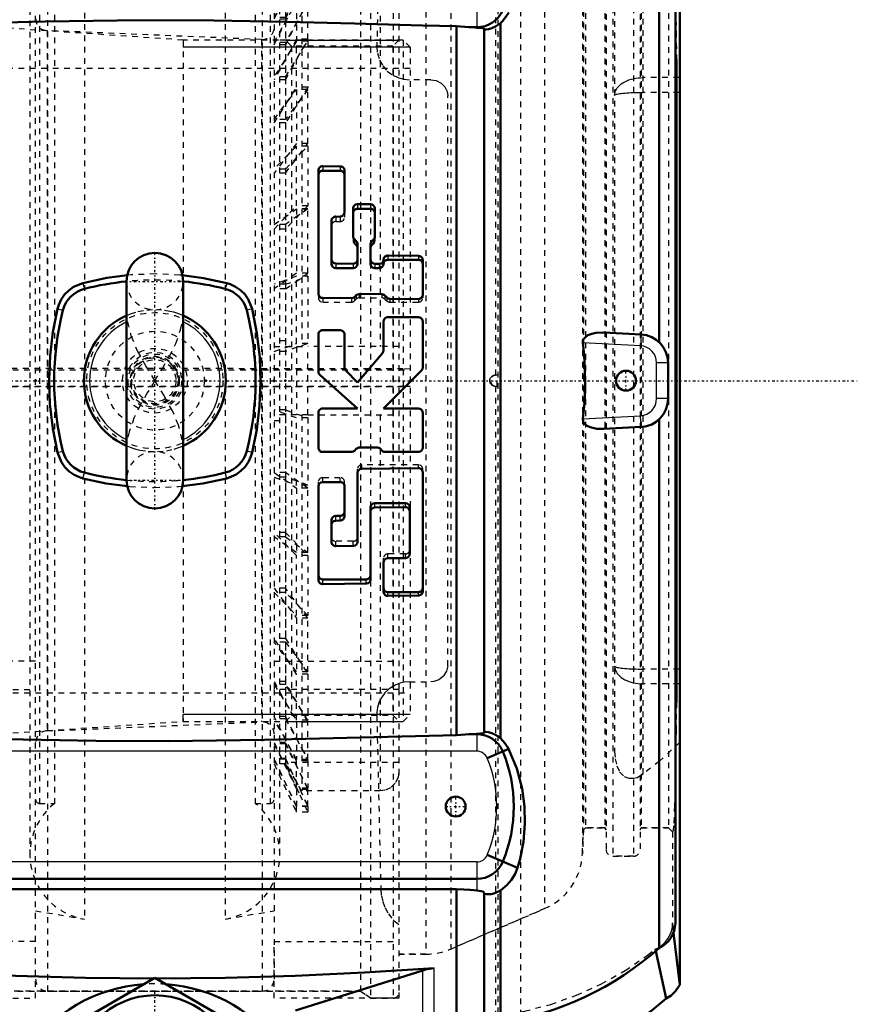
# Model space of a CAD drawing. Header units: millimetres. Extents: x -124 to 124, y -205 to 205.
# Tile 3 of 4: x -24 to 124, y -110 to 64. Entities that reach past the tile are written whole.
import ezdxf

# ---------------------------------------------------------------- set-up
doc = ezdxf.new("R2010")
doc.units = ezdxf.units.MM
doc.linetypes.add('Center', pattern=[1.5, 0.45, -0.5, 0.05, -0.5])
doc.linetypes.add('Dashed', pattern=[2, 1, -1])
for name, color, linetype, lineweight in [('2d ConnectionPoints', 7, 'Continuous', 50), ('AM_0', 7, 'Continuous', 50), ('AM_4', 3, 'Continuous', 25), ('AM_5', 3, 'Continuous', 25), ('AM_7', 7, 'Center', 25), ('AM_9', 6, 'Dashed', 25)]:
    doc.layers.add(name, color=color, linetype=linetype, lineweight=lineweight)

# ---------------------------------------------------------------- blocks, each defined once
blk = doc.blocks.new('1_SKF_MBL_24_0_in_SKFSNL5246201224KH3024_4')
at = {"layer": 'AM_9'}
for p, q in [((24.96, 76), (21, 67.5)), ((21, 66.51), (24.96, 75.01)), ((21, 66.65), (24.96, 74.92)), ((23, 67.5), (26.96, 76)), ((26.96, 75.01), (23, 66.51)), ((26.96, 74.92), (23, 66.65)), ((26.96, 76), (24.96, 76)), ((24.96, 75.01), (24.96, 76)), ((26.96, 75.01), (24.96, 75.01)), ((26.96, 74.92), (24.96, 74.92)), ((24.96, 74.92), (24.96, 71.97)), ((26.96, 76), (26.96, 75.01)), ((26.96, 71.97), (26.96, 74.92)), ((23.41, 72.66), (21, 67.5)), ((24.96, 71.97), (21, 63.7)), ((24.96, 71.79), (21, 63.98)), ((25.41, 72.66), (23, 67.5)), ((23, 63.7), (26.96, 71.97)), ((23, 63.98), (26.96, 71.79)), ((26.96, 71.97), (24.96, 71.97)), ((24.96, 66.97), (24.96, 71.79)), ((26.96, 71.79), (24.96, 71.79)), ((26.96, 71.79), (26.96, 66.97)), ((23, 67.5), (21, 67.5)), ((21, 59.16), (24.96, 66.97)), ((21, 59.57), (24.96, 66.71)), ((23, 66.65), (21, 66.65)), ((23, 66.51), (21, 66.51)), ((23, 67.5), (23, -67.5)), ((26.96, 66.97), (23, 59.16)), ((26.96, 66.71), (23, 59.57)), ((26.96, 66.97), (24.96, 66.97)), ((26.96, 66.71), (24.96, 66.71)), ((24.96, 66.71), (24.96, 60.14)), ((26.96, 60.14), (26.96, 66.71)), ((23, 63.98), (21, 63.98)), ((23, 63.7), (21, 63.7)), ((24.96, 60.14), (21, 53)), ((23, 60), (21, 60)), ((24.96, 59.8), (21, 53.53)), ((23, 59.57), (21, 59.57)), ((23, 59.16), (21, 59.16)), ((23, 53), (26.96, 60.14)), ((23, 53.53), (26.96, 59.8)), ((26.96, 60.14), (24.96, 60.14)), ((24.96, 51.68), (24.96, 59.8)), ((26.96, 59.8), (24.96, 59.8)), ((26.96, 59.8), (26.96, 51.68)), ((23, 53.53), (21, 53.53)), ((23, 53), (21, 53)), ((21, 45.4), (24.96, 51.68)), ((21, 46.03), (24.96, 51.27)), ((26.96, 51.68), (23, 45.4)), ((26.96, 51.27), (23, 46.03)), ((26.96, 51.68), (24.96, 51.68)), ((26.96, 51.27), (24.96, 51.27)), ((24.96, 51.27), (24.96, 41.8)), ((26.96, 41.8), (26.96, 51.27)), ((23, 46.03), (21, 46.03)), ((23, 45.4), (21, 45.4)), ((24.96, 41.8), (21, 36.56)), ((23, 36.56), (26.96, 41.8)), ((26.96, 41.8), (24.96, 41.8)), ((24.96, 41.34), (21, 37.28)), ((23, 37.28), (26.96, 41.34)), ((24.96, 30.78), (24.96, 41.34)), ((26.96, 41.34), (24.96, 41.34)), ((26.96, 41.34), (26.96, 30.78)), ((23, 37.28), (21, 37.28)), ((23, 36.56), (21, 36.56)), ((21, 26.72), (24.96, 30.78)), ((21, 27.51), (24.96, 30.28)), ((26.96, 30.78), (23, 26.72)), ((26.96, 30.28), (23, 27.51)), ((26.96, 30.78), (24.96, 30.78)), ((26.96, 30.28), (24.96, 30.28)), ((24.96, 30.28), (24.96, 18.93)), ((26.96, 18.93), (26.96, 30.28)), ((23, 27.51), (21, 27.51)), ((23, 26.72), (21, 26.72)), ((24.96, 18.93), (21, 16.16)), ((24.96, 18.39), (21, 16.98)), ((23, 16.16), (26.96, 18.93)), ((23, 16.98), (26.96, 18.39)), ((26.96, 18.93), (24.96, 18.93)), ((24.96, 6.55), (24.96, 18.39)), ((26.96, 18.39), (24.96, 18.39)), ((26.96, 18.39), (26.96, 6.55)), ((23, 16.98), (21, 16.98)), ((23, 16.16), (21, 16.16)), ((23, 7), (21, 7)), ((21, 5.15), (24.96, 6.55)), ((21, 6), (26.96, 6)), ((26.96, 6.55), (23, 5.15)), ((26.96, 6.55), (24.96, 6.55)), ((24.96, 6), (24.96, -6)), ((26.96, -6), (26.96, 6)), ((23, 5.15), (21, 5.15)), ((24.96, -6.55), (21, -5.15)), ((23, -5.15), (21, -5.15)), ((23, -5.15), (26.96, -6.55)), ((26.96, -6), (21, -6)), ((24.96, -18.39), (24.96, -6.55)), ((26.96, -6.55), (24.96, -6.55)), ((26.96, -6.55), (26.96, -18.39)), ((21, -7), (23, -7)), ((23, -16.16), (21, -16.16)), ((21, -16.16), (24.96, -18.93)), ((23, -16.98), (21, -16.98)), ((21, -16.98), (24.96, -18.39)), ((26.96, -18.93), (23, -16.16)), ((26.96, -18.39), (23, -16.98)), ((26.96, -18.39), (24.96, -18.39)), ((24.96, -18.93), (24.96, -30.28)), ((26.96, -18.93), (24.96, -18.93)), ((26.96, -30.28), (26.96, -18.93)), ((23, -26.72), (21, -26.72)), ((24.96, -30.78), (21, -26.72)), ((23, -27.51), (21, -27.51)), ((24.96, -30.28), (21, -27.51)), ((23, -26.72), (26.96, -30.78)), ((23, -27.51), (26.96, -30.28)), ((26.96, -30.28), (24.96, -30.28)), ((24.96, -41.34), (24.96, -30.78)), ((26.96, -30.78), (24.96, -30.78)), ((26.96, -30.78), (26.96, -41.34)), ((23, -36.56), (21, -36.56)), ((21, -36.56), (24.96, -41.8)), ((23, -37.28), (21, -37.28)), ((21, -37.28), (24.96, -41.34)), ((26.96, -41.8), (23, -36.56)), ((26.96, -41.34), (23, -37.28)), ((26.96, -41.34), (24.96, -41.34)), ((24.96, -41.8), (24.96, -51.27)), ((26.96, -41.8), (24.96, -41.8)), ((26.96, -51.27), (26.96, -41.8)), ((23, -45.4), (21, -45.4)), ((24.96, -51.68), (21, -45.4)), ((23, -46.03), (21, -46.03)), ((24.96, -51.27), (21, -46.03)), ((23, -45.4), (26.96, -51.68)), ((23, -46.03), (26.96, -51.27)), ((26.96, -51.27), (24.96, -51.27)), ((26.96, -51.68), (24.96, -51.68)), ((24.96, -59.8), (24.96, -51.68)), ((26.96, -51.68), (26.96, -59.8)), ((21, -53), (24.96, -60.14)), ((23, -53), (21, -53)), ((23, -53.53), (21, -53.53)), ((21, -53.53), (24.96, -59.8)), ((26.96, -60.14), (23, -53)), ((26.96, -59.8), (23, -53.53)), ((24.96, -66.97), (21, -59.16)), ((23, -59.16), (21, -59.16)), ((23, -59.57), (21, -59.57)), ((24.96, -66.71), (21, -59.57)), ((21, -60), (23, -60)), ((23, -59.16), (26.96, -66.97)), ((23, -59.57), (26.96, -66.71)), ((26.96, -59.8), (24.96, -59.8)), ((26.96, -60.14), (24.96, -60.14)), ((24.96, -60.14), (24.96, -66.71)), ((26.96, -66.71), (26.96, -60.14)), ((21, -63.7), (24.96, -71.97)), ((23, -63.7), (21, -63.7)), ((23, -63.98), (21, -63.98)), ((21, -63.98), (24.96, -71.79)), ((26.96, -71.97), (23, -63.7)), ((26.96, -71.79), (23, -63.98)), ((23, -66.51), (21, -66.51)), ((24.96, -75.01), (21, -66.51)), ((23, -66.65), (21, -66.65)), ((24.96, -74.92), (21, -66.65)), ((21, -67.5), (24.96, -76)), ((21, -67.5), (23.41, -72.66)), ((23, -67.5), (21, -67.5)), ((23, -66.51), (26.96, -75.01)), ((23, -66.65), (26.96, -74.92)), ((23, -67.5), (26.96, -76)), ((25.41, -72.66), (23, -67.5)), ((26.96, -66.71), (24.96, -66.71)), ((26.96, -66.97), (24.96, -66.97)), ((24.96, -71.79), (24.96, -66.97)), ((26.96, -66.97), (26.96, -71.79)), ((26.96, -71.79), (24.96, -71.79)), ((26.96, -71.97), (24.96, -71.97)), ((24.96, -71.97), (24.96, -74.92)), ((26.96, -74.92), (26.96, -71.97)), ((26.96, -74.92), (24.96, -74.92)), ((26.96, -75.01), (24.96, -75.01)), ((24.96, -76), (24.96, -75.01)), ((26.96, -76), (24.96, -76)), ((26.96, -75.01), (26.96, -76))]:
    blk.add_line(p, q, dxfattribs=at)
blk = doc.blocks.new('2_SKF_KML_24_0_in_SKFSNL5246201224KH3024_4')
at = {"layer": 'AM_5'}
for p, q in [((23, 60), (43, 60)), ((23, -60), (43, -60))]:
    blk.add_line(p, q, dxfattribs=at)
at = {"layer": 'AM_9'}
for p, q in [((23.01, 67.25), (25.89, 72.25)), ((25.89, 72.25), (39.67, 72.25)), ((25.89, 72.25), (25.89, 6)), ((39.67, 72.25), (39.67, 6)), ((23, 67.25), (43, 67.25)), ((23, 67.25), (23, 6)), ((24.08, 58.92), (23, 60)), ((43, 60), (41.92, 58.92)), ((41.92, 58.92), (24.08, 58.92)), ((24.08, 58.92), (24.08, -58.92)), ((41.92, 58.92), (41.92, -58.92)), ((23.01, 6), (23, 5.79)), ((43, 6), (26.96, 6)), ((23, -5.79), (23.01, -6)), ((23, -6), (23, -67.25)), ((25.89, -6), (25.89, -72.25)), ((26.96, -6), (43, -6)), ((39.67, -6), (39.67, -72.25)), ((23, -60), (24.08, -58.92)), ((24.08, -58.92), (41.92, -58.92)), ((41.92, -58.92), (43, -60)), ((43, -67.25), (23, -67.25)), ((25.89, -72.25), (23.01, -67.25)), ((39.67, -72.25), (25.89, -72.25))]:
    blk.add_line(p, q, dxfattribs=at)
for points in [[(39.67, 72.25), (39.9, 72.24), (40.58, 72.12), (41.59, 71.64), (42.38, 70.85), (42.87, 69.84), (43, 68.91)], [(43, -68.91), (42.85, -69.89), (42.34, -70.9), (41.53, -71.68), (40.51, -72.14), (39.67, -72.25)]]:
    blk.add_lwpolyline(points, dxfattribs=at)
blk = doc.blocks.new('3_H_3024_sleeve_h_0_in_SKFSNL5246201224KH3024_4')
at = {"layer": 'AM_5'}
for p, q in [((5, 60), (5, 58.77)), ((45, 58.77), (5, 58.77)), ((45, -58.77), (5, -58.77)), ((5, -60), (5, -58.77))]:
    blk.add_line(p, q, dxfattribs=at)
at = {"layer": 'AM_9'}
for p, q in [((5, 60), (-27, 62.17)), ((-27, 62.17), (-27, -62.17)), ((43.77, 60), (5, 60)), ((5, 60), (5, 17.5)), ((45, 58.77), (43.77, 60)), ((43.77, 60), (43.77, -60)), ((45, 58.77), (45, -58.77)), ((45, 55), (-27, 55)), ((43.77, 2.09), (-27, 2.17)), ((-27, 1.92), (45, 1.92)), ((45, 2.05), (43.77, 2.09)), ((-27, -0.96), (45, -0.96)), ((43.77, -1.05), (-27, -1.08)), ((45, -1.03), (43.77, -1.05)), ((5, -17.5), (5, -60)), ((-27, -55), (45, -55)), ((43.77, -60), (45, -58.77)), ((-27, -62.17), (5, -60)), ((5, -60), (43.77, -60))]:
    blk.add_line(p, q, dxfattribs=at)
blk = doc.blocks.new('4_FRB_22_215_location_rng_1_0_in_SKFSNL5246201224KH3024_4')
at = {"layer": 'AM_9'}
for p, q in [((21, 108.75), (21, -54.375)), ((43, 108.75), (43, -54.375)), ((21, -49.375), (43, -49.375)), ((43, -54.375), (21, -54.375)), ((21, -108.75), (21, -98.75)), ((21, -98.75), (43, -98.75)), ((43, -108.75), (21, -108.75)), ((43, -107.75), (43, -108.75))]:
    blk.add_line(p, q, dxfattribs=at)
blk = doc.blocks.new('5_FRB_22_215_location_rng_2_0_in_SKFSNL5246201224KH3024_4')
at = {"layer": 'AM_9'}
for p, q in [((-21, -108.75), (-21, 108.75)), ((-21, -49.375), (-43, -49.375)), ((-43, -54.375), (-21, -54.375)), ((-21, -98.75), (-43, -98.75)), ((-43, -108.75), (-21, -108.75))]:
    blk.add_line(p, q, dxfattribs=at)
blk = doc.blocks.new('6_1224_KM_simple_0_in_SKFSNL5246201224KH3024_4')
at = {"layer": 'AM_9'}
for p, q in [((-18.9, 107.5), (-18.9, -107.5)), ((18.9, 107.5), (18.9, -107.5)), ((-12.4, 94.81), (-12.4, -94.81)), ((12.4, 94.81), (12.4, -94.81)), ((-22.01, 83.46), (-22.01, -83.46)), ((22.01, -83.46), (22.01, 83.46)), ((-20.3, 74.45), (-20.3, -74.45)), ((-17.66, 74.45), (-17.66, -74.45)), ((17.66, 74.45), (17.66, -74.45)), ((20.3, 74.45), (20.3, -74.45)), ((18.81, 60.09), (-18.99, 61.67)), ((-18.99, 61.67), (-18.99, -61.67)), ((18.81, 60.09), (18.81, -60.09)), ((21, -54.38), (21, -105.4)), ((-18.99, -61.67), (18.81, -60.09)), ((-20.3, -74.45), (-17.66, -74.45)), ((17.66, -74.45), (20.3, -74.45)), ((-21, -93.37), (-12.4, -94.81)), ((12.4, -94.81), (21, -93.37)), ((-18.9, -107.5), (18.9, -107.5))]:
    blk.add_line(p, q, dxfattribs=at)
for centre, radius, start, end in [((-18.9, 63.76), 2.1, 180, 267.6141), ((18.9, 62.19), 2.1, 267.6141, 0), ((18.9, -62.19), 2.1, 0, 92.3859), ((-18.9, -63.76), 2.1, 92.3859, 180), ((-10.5, -83.46), 11.51, 128.4834, 260.5004), ((-20.3, -73.75), 0.7, 180, 270), ((10.5, -83.46), 11.51, 279.4996, 51.5166), ((20.3, -73.75), 0.7, 270, 360), ((-18.9, -105.4), 2.1, 180, 270), ((18.9, -105.4), 2.1, 270, 0)]:
    blk.add_arc(centre, radius, start, end, dxfattribs=at)
blk = doc.blocks.new('7_M_10_ebolt_001_0_in_SKFSNL5246201224KH3024_4')
at = {"layer": 'AM_0'}
for p, q in [((-5, 17.5), (-5, -17.5)), ((5, -17.5), (5, 17.5))]:
    blk.add_line(p, q, dxfattribs=at)
for centre, radius, start, end in [((0, 17.5), 5, 360, 180), ((0, 0), 12.5, 113.5567, 246.4433), ((0, 0), 12.5, 293.5567, 66.4433), ((0, -17.5), 5, 180, 0)]:
    blk.add_arc(centre, radius, start, end, dxfattribs=at)
at = {"layer": 'AM_4'}
for start, end in [(115.7715, 244.2285), (295.7715, 64.2285)]:
    blk.add_arc((0, 0), 11.5, start, end, dxfattribs=at)
at = {"layer": 'AM_7'}
for p, q in [((0, -22.75), (0, 22.75)), ((-5.25, 17.5), (5.25, 17.5)), ((-5.25, -17.5), (5.25, -17.5))]:
    blk.add_line(p, q, dxfattribs=at)
at = {"layer": 'AM_9'}
for p, q in [((-5, 11.4), (-5, 11.46)), ((5, 11.46), (5, 11.4)), ((-5, -11.46), (-5, -11.4)), ((5, -11.4), (5, -11.46))]:
    blk.add_line(p, q, dxfattribs=at)
for points in [[(5, 11.46), (4.9, 11.5), (4.65, 11.6), (4.33, 11.73), (3.88, 11.88), (3.33, 12.05), (2.66, 12.21), (1.19, 12.44), (-0.44, 12.49), (-2.03, 12.33), (-3.39, 12.03), (-4.35, 11.72), (-4.87, 11.51), (-5, 11.46)], [(-4.85, 10.43), (-4.88, 10.61), (-4.94, 10.95), (-4.98, 11.21), (-5, 11.39), (-5, 11.4)], [(-4.85, 10.43), (-4.84, 10.39), (-4.17, 7.8), (-3.09, 5.28), (-1.62, 2.61), (-0.01, 0.02), (0, 0)], [(0, 0), (0.01, 0.02), (1.34, 2.14), (2.59, 4.31), (3.69, 6.58), (4.54, 8.99), (4.85, 10.43)], [(5, 11.4), (5, 11.4), (4.98, 11.24), (4.95, 10.99), (4.89, 10.67), (4.85, 10.43)], [(0, 0), (-0.01, -0.02), (-1.34, -2.14), (-2.59, -4.31), (-3.69, -6.58), (-4.54, -8.99), (-4.85, -10.43)], [(4.85, -10.43), (4.84, -10.39), (4.17, -7.8), (3.09, -5.28), (1.62, -2.61), (0.01, -0.02), (0, 0)], [(-5, -11.4), (-5, -11.4), (-4.98, -11.24), (-4.95, -10.99), (-4.89, -10.67), (-4.85, -10.43)], [(-5, -11.46), (-4.9, -11.5), (-4.65, -11.6), (-4.33, -11.73), (-3.88, -11.88), (-3.33, -12.05), (-2.66, -12.21), (-1.19, -12.44), (0.44, -12.49), (2.03, -12.33), (3.39, -12.03), (4.35, -11.72), (4.87, -11.51), (5, -11.46)], [(4.85, -10.43), (4.88, -10.61), (4.94, -10.95), (4.98, -11.21), (5, -11.39), (5, -11.4)]]:
    blk.add_lwpolyline(points, dxfattribs=at)
for radius in [12, 8.7, 5.7, 5, 4.7, 4.3, 4.05, 3.7]:
    blk.add_circle((0, 0), radius, dxfattribs=at)
for centre, radius, start, end in [((0, 17.5), 5, 180, 0), ((0, 0), 11.5, 114.9363, 115.7715), ((0, 0), 11.5, 64.2285, 65.0637), ((0, 0), 11.5, 244.2285, 245.0637), ((0, 0), 11.5, 294.9363, 295.7715), ((0, -17.5), 5, 0, 180)]:
    blk.add_arc(centre, radius, start, end, dxfattribs=at)
blk = doc.blocks.new('9_M_20x110_20x110_001_2_0_in_SKFSNL5246201224KH3024_4')
at = {"layer": 'AM_0'}
for p, q in [((-15, -113.84), (0, -105.18)), ((0, -105.18), (15, -113.84)), ((-15, -131.16), (-15, -113.84)), ((15, -113.84), (15, -131.16)), ((0, -139.82), (-15, -131.16)), ((15, -131.16), (0, -139.82))]:
    blk.add_line(p, q, dxfattribs=at)
blk.add_circle((0, -122.5), 14.25, dxfattribs=at)
at = {"layer": 'AM_5'}
blk.add_arc((0, -122.5), 8.47, 75, 15, dxfattribs=at)
at = {"layer": 'AM_7'}
for p, q in [((0, -137.46), (0, -107.54)), ((-14.96, -122.5), (14.96, -122.5))]:
    blk.add_line(p, q, dxfattribs=at)
at = {"layer": 'AM_9'}
for radius in [10, 8.47]:
    blk.add_circle((0, -122.5), radius, dxfattribs=at)
blk = doc.blocks.new('10_SNL_524_620_CAP_0_in_SKFSNL5246201224KH3024_4')
at = {"layer": 'AM_0'}
for p, q in [((88.82, 6.81), (88.82, 99.94)), ((91.7, -95.54), (91.7, 95.54)), ((60.88, -62.98), (60.88, 62.98)), ((53.16, -62.42), (53.16, 62.42)), ((56.71, 62.25), (55.93, 62.25)), ((56.71, 62.18), (55.93, 62.25)), ((58.01, -62.03), (58.01, 62)), ((28.8, 15.34), (28.8, 37.06)), ((29.57, 37.78), (32.63, 37.76)), ((32.63, 36.99), (29.57, 36.99)), ((33.4, 37.02), (33.4, 29.63)), ((34.93, 25.44), (34.93, 30.36)), ((35.7, 31.09), (38, 31.07)), ((38, 30.28), (35.7, 30.28)), ((38.76, 30.32), (38.76, 25.4)), ((31.1, 28.16), (31.1, 20.57)), ((32.63, 28.89), (31.87, 28.9)), ((35.47, 24.6), (35.16, 24.91)), ((38.54, 24.88), (38.22, 24.57)), ((35.7, 24.06), (35.7, 20.57)), ((38, 24.04), (38, 20.57)), ((40.3, 21.31), (40.3, 20.57)), ((41.06, 22.06), (46.42, 21.99)), ((46.42, 21.32), (41.06, 21.32)), ((47.19, 21.23), (47.19, 15.14)), ((31.87, 20.64), (34.93, 20.61)), ((34.93, 19.83), (31.87, 19.83)), ((38.76, 20.57), (39.53, 20.56)), ((39.53, 19.83), (38.76, 19.83)), ((34.62, 14.53), (29.57, 14.57)), ((35.47, 15.06), (35.16, 14.74)), ((39.98, 15.23), (36.02, 15.28)), ((40.84, 14.68), (40.52, 15)), ((46.42, 14.39), (41.38, 14.45)), ((40.3, 5.35), (40.3, 10.43)), ((41.06, 11.2), (46.42, 11.2)), ((47.19, 10.43), (47.19, 2.32)), ((29.57, 8.9), (32.63, 8.9)), ((28.8, 1.58), (28.8, 8.13)), ((33.4, 8.13), (33.4, 2.32)), ((79.07, 8.5), (85.66, 8.15)), ((35.7, -0.29), (40.11, 4.85)), ((33.62, 1.78), (35.7, -0.29)), ((46.97, 1.78), (40.3, -4.89)), ((90.4, 3.16), (90.4, -3.16)), ((35.7, -4.89), (29.06, 1.01)), ((29.57, -4.89), (35.7, -4.89)), ((40.3, -4.89), (46.42, -4.89)), ((28.8, -11.78), (28.8, -5.66)), ((47.19, -5.66), (47.19, -11.78)), ((88.82, -99.94), (88.82, -6.81)), ((85.66, -8.15), (79.07, -8.5)), ((35.47, -12.01), (35.16, -12.33)), ((39.21, -11.78), (36.02, -11.78)), ((40.07, -12.33), (39.75, -12.01)), ((34.62, -12.55), (29.57, -12.55)), ((46.42, -12.55), (40.61, -12.55)), ((36.46, -15.51), (46.42, -15.4)), ((35.7, -28.35), (35.7, -16.28)), ((47.19, -16.15), (47.19, -37.09)), ((28.8, -35.09), (28.8, -18.63)), ((29.57, -17.86), (32.63, -17.84)), ((33.4, -18.59), (33.4, -23.88)), ((38, -35), (38, -22.3)), ((38.76, -21.55), (44.13, -21.55)), ((44.13, -22.26), (38.76, -22.32)), ((44.89, -30.48), (44.89, -22.3)), ((31.87, -23.79), (32.63, -23.79)), ((31.1, -28.4), (31.1, -24.54)), ((32.63, -24.64), (31.87, -24.65)), ((31.87, -29.14), (34.93, -29.11)), ((40.3, -37.18), (40.3, -32.02)), ((41.06, -31.27), (44.13, -31.23)), ((29.57, -34.99), (37.23, -34.99)), ((37.23, -35.74), (29.57, -35.81)), ((41.06, -37.23), (46.42, -37.23)), ((46.42, -37.83), (41.06, -37.9)), ((55.93, -62.25), (56.71, -62.18)), ((56.71, -62.25), (55.93, -62.25)), ((58.53, -66.47), (62.33, -64.86)), ((63.9, -85.81), (58.53, -83.53)), ((56.71, -87.75), (-56.71, -87.75)), ((53.16, -89.56), (-53.16, -89.56)), ((53.16, -123.01), (53.16, -89.56)), ((60.88, -113.09), (60.88, -89.78)), ((58.01, -118), (58.01, -90.19)), ((47.22, -103.85), (24.8, -110.94))]:
    blk.add_line(p, q, dxfattribs=at)
for points in [[(62.33, 64.86), (61.85, 64.07), (61.25, 63.33), (60.88, 62.98)], [(53.16, 62.42), (47.17, 62.57), (35.18, 62.9), (23.19, 63.21), (10.4, 63.43), (-2.4, 63.49), (-19.33, 63.28), (-36.25, 62.86), (-53.16, 62.42)], [(58, 61.97), (58.12, 61.88), (58.38, 61.87), (58.79, 61.92), (59.35, 62.08), (60, 62.38), (60.88, 62.98)], [(55.93, 62.25), (55.31, 62.28), (54.6, 62.34), (53.16, 62.42)], [(58, 61.99), (58, 62), (57.94, 62.07), (57.73, 62.11), (57.33, 62.13), (56.71, 62.18)], [(28.8, 37.06), (28.81, 37.14), (28.88, 37.38), (29.03, 37.58), (29.24, 37.72), (29.49, 37.78), (29.57, 37.78)], [(32.63, 37.76), (32.89, 37.71), (33.11, 37.59), (33.28, 37.41), (33.38, 37.18), (33.4, 37.02)], [(33.4, 29.63), (33.4, 29.55), (33.32, 29.31), (33.17, 29.1), (32.96, 28.96), (32.72, 28.9), (32.63, 28.89)], [(34.93, 30.36), (34.94, 30.45), (35.01, 30.68), (35.16, 30.88), (35.37, 31.03), (35.62, 31.09), (35.7, 31.09)], [(38, 31.07), (38.25, 31.03), (38.48, 30.9), (38.65, 30.71), (38.74, 30.48), (38.76, 30.32)], [(31.1, 28.16), (31.11, 28.25), (31.18, 28.49), (31.33, 28.69), (31.54, 28.83), (31.79, 28.9), (31.87, 28.9)], [(35.16, 24.91), (35.01, 25.12), (34.94, 25.36), (34.93, 25.44)], [(35.47, 24.6), (35.62, 24.39), (35.69, 24.15), (35.7, 24.06)], [(38, 24.04), (38.02, 24.21), (38.12, 24.44), (38.22, 24.57)], [(38.76, 25.4), (38.74, 25.24), (38.64, 25), (38.54, 24.88)], [(31.87, 20.64), (31.61, 20.69), (31.39, 20.81), (31.22, 21), (31.12, 21.24), (31.1, 21.4)], [(35.7, 21.36), (35.69, 21.27), (35.62, 21.03), (35.47, 20.82), (35.26, 20.68), (35.01, 20.61), (34.93, 20.61)], [(38.76, 20.57), (38.51, 20.62), (38.28, 20.74), (38.11, 20.93), (38.02, 21.17), (38, 21.34)], [(40.3, 21.31), (40.29, 21.22), (40.22, 20.98), (40.07, 20.77), (39.86, 20.63), (39.61, 20.57), (39.53, 20.56)], [(40.3, 21.31), (40.3, 21.34), (40.35, 21.59), (40.48, 21.8), (40.68, 21.96), (40.92, 22.05), (41.06, 22.06)], [(46.42, 21.99), (46.68, 21.94), (46.9, 21.82), (47.07, 21.63), (47.17, 21.39), (47.19, 21.23)], [(-4.81, 18.58), (-8.44, 18.11), (-12.66, 17.21)], [(12.66, 17.21), (8.58, 18.08), (4.82, 18.58)], [(-12.66, 17.21), (-14.32, 16.51), (-15.16, 15.9), (-15.89, 15.16), (-16.48, 14.3), (-16.92, 13.36), (-17.14, 12.65)], [(17.14, 12.65), (16.45, 14.36), (15.84, 15.22), (15.09, 15.96), (14.23, 16.56), (13.28, 17.01), (12.66, 17.21)], [(29.57, 14.57), (29.32, 14.62), (29.09, 14.74), (28.92, 14.94), (28.82, 15.17), (28.8, 15.34)], [(35.16, 14.74), (34.95, 14.6), (34.7, 14.53), (34.62, 14.53)], [(35.47, 15.06), (35.68, 15.2), (35.93, 15.27), (36.02, 15.28)], [(39.98, 15.23), (40.23, 15.19), (40.46, 15.06), (40.52, 15)], [(41.38, 14.45), (41.13, 14.5), (40.9, 14.63), (40.84, 14.68)], [(47.19, 15.14), (47.18, 15.05), (47.11, 14.81), (46.96, 14.6), (46.75, 14.46), (46.5, 14.39), (46.42, 14.39)], [(-17.14, 12.65), (-17.96, 8.58), (-18.46, 4.45), (-18.64, 0.18), (-18.49, -4.1), (-17.99, -8.39), (-17.14, -12.65)], [(17.14, -12.65), (17.96, -8.58), (18.46, -4.45), (18.64, -0.18), (18.49, 4.1), (17.99, 8.39), (17.14, 12.65)], [(40.3, 10.43), (40.34, 10.69), (40.46, 10.91), (40.66, 11.08), (40.9, 11.18), (41.06, 11.2)], [(46.42, 11.2), (46.68, 11.16), (46.9, 11.03), (47.07, 10.84), (47.17, 10.61), (47.19, 10.43)], [(28.8, 8.13), (28.85, 8.39), (28.97, 8.61), (29.17, 8.78), (29.4, 8.88), (29.57, 8.9)], [(32.63, 8.9), (32.89, 8.86), (33.11, 8.73), (33.28, 8.54), (33.38, 8.31), (33.4, 8.13)], [(75.38, 6.7), (75.39, 6.98), (75.48, 7.25), (75.72, 7.58), (76.3, 8), (76.97, 8.27), (77.68, 8.43), (79.07, 8.5)], [(40.3, 5.35), (40.25, 5.1), (40.11, 4.85)], [(75.38, 6.7), (75.62, 4.57), (75.83, 0), (75.72, -3.35), (75.38, -6.7)], [(33.62, 1.78), (33.48, 1.99), (33.41, 2.24), (33.4, 2.32)], [(47.19, 2.32), (47.15, 2.07), (47.02, 1.84), (46.97, 1.78)], [(29.06, 1.01), (28.9, 1.21), (28.82, 1.45), (28.8, 1.58)], [(28.8, -5.66), (28.85, -5.4), (28.97, -5.18), (29.16, -5.01), (29.4, -4.91), (29.57, -4.89)], [(46.42, -4.89), (46.68, -4.93), (46.9, -5.06), (47.07, -5.25), (47.17, -5.49), (47.19, -5.66)], [(79.07, -8.5), (77.87, -8.46), (76.7, -8.18), (76.18, -7.93), (75.6, -7.45), (75.44, -7.17), (75.38, -6.85), (75.38, -6.7)], [(29.57, -12.55), (29.32, -12.51), (29.09, -12.38), (28.92, -12.19), (28.82, -11.95), (28.8, -11.78)], [(35.47, -12.01), (35.68, -11.86), (35.93, -11.79), (36.02, -11.78)], [(39.21, -11.78), (39.47, -11.83), (39.69, -11.95), (39.75, -12.01)], [(47.19, -11.78), (47.15, -12.04), (47.02, -12.26), (46.83, -12.43), (46.59, -12.53), (46.42, -12.55)], [(-17.14, -12.65), (-16.45, -14.36), (-15.84, -15.22), (-15.09, -15.96), (-14.23, -16.56), (-13.28, -17.01), (-12.66, -17.21)], [(12.66, -17.21), (14.32, -16.51), (15.16, -15.9), (15.89, -15.16), (16.48, -14.3), (16.92, -13.36), (17.14, -12.65)], [(35.16, -12.33), (34.95, -12.47), (34.7, -12.54), (34.62, -12.55)], [(40.61, -12.55), (40.36, -12.51), (40.13, -12.38), (40.07, -12.33)], [(35.7, -16.28), (35.7, -16.2), (35.77, -15.95), (35.92, -15.74), (36.13, -15.59), (36.38, -15.52), (36.46, -15.51)], [(46.42, -15.4), (46.68, -15.43), (46.9, -15.55), (47.07, -15.74), (47.17, -15.98), (47.19, -16.15)], [(-12.66, -17.21), (-8.58, -18.08), (-4.82, -18.58)], [(4.81, -18.58), (8.44, -18.11), (12.66, -17.21)], [(28.8, -18.63), (28.81, -18.55), (28.88, -18.3), (29.03, -18.09), (29.24, -17.94), (29.49, -17.87), (29.57, -17.86)], [(32.63, -17.84), (32.89, -17.88), (33.11, -18), (33.28, -18.19), (33.38, -18.42), (33.4, -18.59)], [(38, -23.08), (38, -23), (38.07, -22.75), (38.22, -22.55), (38.43, -22.4), (38.68, -22.33), (38.76, -22.32)], [(44.13, -22.26), (44.38, -22.3), (44.6, -22.42), (44.77, -22.6), (44.87, -22.84), (44.89, -23)], [(33.4, -23.88), (33.4, -23.97), (33.32, -24.21), (33.17, -24.42), (32.96, -24.56), (32.72, -24.64), (32.63, -24.64)], [(31.1, -25.41), (31.11, -25.32), (31.18, -25.08), (31.33, -24.87), (31.54, -24.72), (31.79, -24.65), (31.87, -24.65)], [(31.87, -29.14), (31.61, -29.1), (31.39, -28.98), (31.22, -28.79), (31.12, -28.56), (31.1, -28.4)], [(35.7, -28.35), (35.69, -28.44), (35.62, -28.68), (35.47, -28.89), (35.26, -29.03), (35.01, -29.1), (34.93, -29.11)], [(44.89, -30.48), (44.89, -30.49), (44.85, -30.73), (44.72, -30.95), (44.53, -31.12), (44.29, -31.21), (44.13, -31.23)], [(40.3, -32.02), (40.3, -31.93), (40.37, -31.69), (40.52, -31.49), (40.73, -31.34), (40.98, -31.27), (41.06, -31.27)], [(29.57, -35.81), (29.32, -35.78), (29.09, -35.66), (28.92, -35.47), (28.82, -35.25), (28.8, -35.09)], [(38, -35), (37.99, -35.09), (37.92, -35.32), (37.77, -35.53), (37.56, -35.67), (37.31, -35.74), (37.23, -35.74)], [(41.06, -37.9), (40.81, -37.86), (40.58, -37.75), (40.41, -37.56), (40.31, -37.34), (40.3, -37.18)], [(47.19, -37.09), (47.19, -37.11), (47.14, -37.35), (47.01, -37.57), (46.81, -37.73), (46.57, -37.82), (46.42, -37.83)], [(-53.16, -62.42), (-47.17, -62.57), (-35.18, -62.9), (-23.19, -63.21), (-10.4, -63.43), (2.4, -63.49), (19.33, -63.28), (36.25, -62.86), (53.16, -62.42)], [(53.16, -62.42), (54.65, -62.34), (55.31, -62.28), (55.93, -62.25)], [(56.71, -62.18), (57.24, -62.14), (57.64, -62.12), (57.88, -62.09), (58, -62.03), (58, -61.99)], [(60.88, -62.98), (60.13, -62.45), (59.39, -62.1), (58.75, -61.92), (58.27, -61.87), (58.06, -61.9), (58, -61.97)], [(60.88, -62.98), (61.67, -63.82), (62.3, -64.8), (62.33, -64.86)], [(62.31, -64.86), (63.74, -68.31), (64.68, -71.83), (65.12, -74.97), (65.2, -78.07), (64.93, -81.2), (64.33, -84.24), (63.88, -85.8)], [(63.9, -85.81), (63.47, -86.86), (62.85, -87.89), (62.01, -88.87), (60.88, -89.78)], [(56.71, -89.79), (56.18, -89.72), (55.51, -89.65), (54.42, -89.59), (53.16, -89.56)], [(58, -90.18), (57.87, -90.02), (57.47, -89.91), (56.71, -89.79)], [(58, -90.24), (58.1, -90.36), (58.47, -90.46), (58.88, -90.46), (59.23, -90.41), (59.7, -90.3), (60.15, -90.14), (60.66, -89.9), (60.88, -89.78)], [(-0.17, -105.28), (-12.2, -105.17), (-24.53, -104.83), (-36.86, -104.26), (-49.19, -103.47)], [(49.19, -103.47), (36.95, -104.26), (24.69, -104.82), (12.42, -105.16), (0.17, -105.28)], [(49.19, -103.47), (47.68, -103.72), (47.22, -103.85)]]:
    blk.add_lwpolyline(points, dxfattribs=at)
for centre in [(83, 0), (53, -75)]:
    blk.add_circle(centre, 1.75, dxfattribs=at)
for centre, radius, start, end in [((56.71, 67.24), 4.99, 270, 337), ((0, -32.5), 50.24, 95.7117, 104.2903), ((0, -32.5), 50.24, 75.7097, 84.2883), ((-11.11, 11.11), 5.24, 104.2903, 165.7097), ((11.11, 11.11), 5.24, 14.2903, 75.7097), ((32.5, 0), 50.24, 165.7097, 194.2903), ((-32.5, 0), 50.24, 345.7097, 14.2903), ((85.4, 3.16), 5, 0, 86.9583), ((85.4, -3.16), 5, 273.0417, 360), ((-11.11, -11.11), 5.24, 194.2903, 255.7097), ((11.11, -11.11), 5.24, 284.2903, 345.7097), ((0, 32.5), 50.24, 255.7097, 264.2883), ((0, 32.5), 50.24, 275.7117, 284.2903), ((56.71, -67.24), 4.99, 23, 90), ((38.09, -75), 25.15, 337.3029, 22.6971), ((56.71, -82.76), 4.99, 270, 337), ((86.67, -95.39), 5.03, 295.2051, 358.2516), ((52.37, -58.75), 55, 278.9011, 311.5092), ((0, -133.84), 27.61, 94.1587, 145.7637), ((0, -133.84), 27.61, 34.2363, 85.8389)]:
    blk.add_arc(centre, radius, start, end, dxfattribs=at)
for centre, major_axis, start_param, end_param in [((29.57, 36.25), (0.766, 0), 1.570796, 3.141593), ((32.63, 36.25), (0.766, 0), 6.283185, 7.853982), ((35.7, 29.53), (0.766, 0), 1.570796, 3.141593), ((38, 29.53), (0.766, 0), 6.283185, 7.853982), ((41.06, 20.57), (0.766, 0), 1.570796, 3.141593), ((46.42, 20.57), (0.766, 0), 6.283185, 7.853982), ((31.87, 20.57), (0.766, 0), 3.141593, 4.712389), ((34.93, 20.57), (0.766, 0), 4.712389, 6.283185), ((38.76, 20.57), (0.766, 0), 3.141593, 4.712389), ((39.53, 20.57), (0.766, 0), 4.712389, 6.283185), ((38.76, -22.3), (-0.766, 0), 4.712389, 6.283185), ((44.13, -22.3), (-0.766, 0), 3.141593, 4.712389), ((31.87, -24.54), (-0.766, 0), 4.712389, 6.283185), ((32.63, -23.05), (-0.766, 0), 1.570796, 3.141593), ((29.57, -34.24), (-0.766, 0), 6.283185, 7.853982), ((37.23, -34.24), (-0.766, 0), 1.570796, 3.141593), ((41.06, -36.48), (-0.766, 0), 0, 1.570796), ((46.42, -36.48), (-0.766, 0), 1.570796, 3.141593)]:
    blk.add_ellipse(centre, major_axis=major_axis, ratio=0.97437, start_param=start_param, end_param=end_param, dxfattribs=at)
at = {"layer": 'AM_4'}
for p, q in [((56.71, 65.25), (56.71, 62.18)), ((29.57, 37.78), (29.57, 36.99)), ((32.63, 37.76), (32.63, 36.99)), ((35.7, 31.09), (35.7, 30.28)), ((38, 31.07), (38, 30.28)), ((41.06, 22.06), (41.06, 21.32)), ((46.42, 21.99), (46.42, 21.32)), ((31.87, 20.64), (31.87, 19.83)), ((34.93, 20.61), (34.93, 19.83)), ((38.76, 20.57), (38.76, 19.83)), ((39.53, 20.56), (39.53, 19.83)), ((-12.66, 17.21), (-12.4, 16.19)), ((12.66, 17.21), (12.4, 16.19)), ((-17.14, 12.65), (-16.19, 12.4)), ((17.14, 12.65), (16.19, 12.4)), ((85.66, 8.15), (85.56, 6.16)), ((85.56, 6.16), (75.38, 6.7)), ((88.4, -3.16), (88.4, 3.16)), ((90.4, 3.16), (88.4, 3.16)), ((90.4, -3.16), (88.4, -3.16)), ((75.38, -6.7), (85.56, -6.16)), ((85.66, -8.15), (85.56, -6.16)), ((-17.14, -12.65), (-16.19, -12.4)), ((17.14, -12.65), (16.19, -12.4)), ((-12.66, -17.21), (-12.4, -16.19)), ((12.66, -17.21), (12.4, -16.19)), ((38.76, -22.32), (38.76, -21.55)), ((44.13, -22.26), (44.13, -21.55)), ((31.87, -24.65), (31.87, -23.79)), ((32.63, -24.64), (32.63, -23.79)), ((29.57, -35.81), (29.57, -34.99)), ((37.23, -35.74), (37.23, -34.99)), ((41.06, -37.9), (41.06, -37.23)), ((46.42, -37.83), (46.42, -37.23)), ((56.71, -62.18), (56.71, -65.25)), ((56.71, -65.25), (-56.71, -65.25)), ((56.71, -84.75), (-56.71, -84.75)), ((56.71, -84.75), (56.71, -89.79)), ((47.22, -123.59), (47.22, -103.85)), ((49.19, -123.27), (49.19, -103.47))]:
    blk.add_line(p, q, dxfattribs=at)
for centre, radius, start, end in [((85.4, 3.16), 3, 360, 86.9583), ((85.4, -3.16), 3, 273.0417, 0), ((56.71, -67.24), 1.99, 23, 90), ((38.09, -75), 22.15, 337.3439, 22.6561), ((56.71, -82.76), 1.99, 270, 337)]:
    blk.add_arc(centre, radius, start, end, dxfattribs=at)
at = {"layer": 'AM_7'}
for p, q in [((83, -1.84), (83, 1.84)), ((53, -76.84), (53, -73.16)), ((51.16, -75), (54.84, -75))]:
    blk.add_line(p, q, dxfattribs=at)
at = {"layer": 'AM_9'}
for p, q in [((38, 108.75), (38, -108.75)), ((42, 108.75), (42, -108.75)), ((36.21, 107.5), (36.21, -107.5)), ((47.76, 101), (47.76, -101)), ((68.67, 92.97), (68.67, -92.97)), ((75.32, 83.32), (75.32, -83.32)), ((80.7, 83.75), (80.7, -83.75)), ((84.3, 83.75), (84.3, -83.75)), ((79.5, 82.55), (79.5, -82.55)), ((85.5, 82.55), (85.5, -82.55)), ((75.5, 79.1), (75.5, -79.1)), ((75.85, 78.75), (75.85, -78.75)), ((79.3, 78.75), (79.3, -78.75)), ((85.7, 78.75), (85.7, -78.75)), ((90.5, 78.75), (90.5, -78.75)), ((52.12, 70.74), (52.12, -100.1)), ((58, 61.99), (58, 61.97)), ((58, 61.99), (58, -61.97)), ((58, -61.99), (58, 61.99)), ((58, -61.97), (58, 61.97)), ((33.4, 29.63), (33.4, 28.78)), ((31.87, 28.9), (31.87, 28.04)), ((31.87, 28.04), (32.63, 28.04)), ((32.63, 28.89), (32.63, 28.04)), ((34.93, 25.44), (34.93, 24.61)), ((35.16, 24.91), (35.16, 24.09)), ((35.47, 24.6), (35.47, 23.78)), ((38.22, 24.57), (38.22, 23.78)), ((38.54, 24.88), (38.54, 24.09)), ((38.76, 25.4), (38.76, 24.61)), ((35.16, 24.09), (35.47, 23.78)), ((38.22, 23.78), (38.54, 24.09)), ((28.8, 15.34), (28.8, 14.6)), ((29.57, 14.57), (29.57, 13.85)), ((34.62, 14.53), (34.62, 13.85)), ((35.16, 14.74), (35.16, 14.07)), ((35.16, 14.07), (35.47, 14.38)), ((35.47, 15.06), (35.47, 14.38)), ((36.02, 15.28), (36.02, 14.6)), ((36.02, 14.6), (39.98, 14.6)), ((39.98, 15.23), (39.98, 14.6)), ((40.52, 15), (40.52, 14.38)), ((40.52, 14.38), (40.84, 14.07)), ((40.84, 14.68), (40.84, 14.07)), ((41.38, 14.45), (41.38, 13.85)), ((46.42, 14.39), (46.42, 13.85)), ((47.19, 15.14), (47.19, 14.6)), ((29.57, 13.85), (34.62, 13.85)), ((41.38, 13.85), (46.42, 13.85)), ((35.7, -16.28), (35.7, -15.58)), ((46.42, -14.84), (36.46, -14.84)), ((36.46, -15.51), (36.46, -14.84)), ((46.42, -15.4), (46.42, -14.84)), ((47.19, -16.15), (47.19, -15.58)), ((32.63, -17.08), (29.57, -17.08)), ((29.57, -17.86), (29.57, -17.08)), ((32.63, -17.84), (32.63, -17.08)), ((28.8, -18.63), (28.8, -17.82)), ((33.4, -18.59), (33.4, -17.82)), ((34.93, -28.27), (31.87, -28.27)), ((31.87, -29.14), (31.87, -28.27)), ((34.93, -29.11), (34.93, -28.27)), ((41.06, -31.27), (41.06, -30.51)), ((44.13, -30.51), (41.06, -30.51)), ((44.13, -31.23), (44.13, -30.51)), ((40.3, -32.02), (40.3, -31.26)), ((43, -54.38), (43, -107.75)), ((58, -61.97), (58, -61.99)), ((75.32, -83.32), (75.5, -79.1)), ((75.5, -79.1), (75.85, -78.75)), ((75.85, -78.75), (79.3, -78.75)), ((79.3, -78.75), (79.5, -79.1)), ((85.5, -79.1), (85.7, -78.75)), ((85.7, -78.75), (90.5, -78.75)), ((90.5, -78.75), (91.89, -80.14)), ((80.7, -83.75), (84.3, -83.75)), ((58, -117.92), (58, -90.18)), ((58, -90.18), (58, -90.21)), ((58, -117.71), (58, -90.21)), ((58, -90.21), (58, -90.22)), ((58, -90.22), (58, -90.24)), ((58, -90.29), (58, -117.63)), ((52.12, -100.1), (68.67, -92.97)), ((43, -101), (47.76, -101)), ((0.17, -105.28), (-0.17, -105.28)), ((-36.21, -107.5), (36.21, -107.5)), ((36.21, -107.5), (38, -108.75)), ((38, -108.75), (42, -108.75))]:
    blk.add_line(p, q, dxfattribs=at)
for points in [[(4.82, 18.58), (4.42, 18.62), (0.13, 18.81), (-4.19, 18.64), (-4.81, 18.58)], [(-4.82, -18.58), (-4.42, -18.62), (-0.13, -18.81), (4.19, -18.64), (4.81, -18.58)]]:
    blk.add_lwpolyline(points, dxfattribs=at)
blk.add_circle((0, 0), 4.19, dxfattribs=at)
for centre, radius, start, end in [((0, -32.5), 50.24, 84.2883, 95.7117), ((0, 32.5), 50.24, 264.2883, 275.7117), ((80.7, -82.55), 1.2, 180, 270), ((84.3, -82.55), 1.2, 270, 0), ((64.31, -82.85), 11.02, 293.3071, 357.5572), ((47.76, -89.98), 11.02, 270, 293.3071), ((0, -133.84), 27.61, 85.8389, 94.1587), ((42, -107.75), 1, 270, 0)]:
    blk.add_arc(centre, radius, start, end, dxfattribs=at)
for centre, major_axis, start_param, end_param in [((31.87, 27.29), (0.766, 0), 1.570796, 3.141593), ((32.63, 28.78), (0.766, 0), 4.712389, 6.283185), ((35.7, 24.61), (0.766, 0), 3.141593, 3.926991), ((38, 24.61), (0.766, 0), 5.497787, 6.283185), ((34.93, 23.25), (0.766, 0), 0, 0.785398), ((38.76, 23.25), (0.766, 0), 2.356194, 3.141593), ((29.57, 14.6), (0.766, 0), 3.141593, 4.712389), ((34.62, 14.6), (0.766, 0), 4.712389, 5.497787), ((36.02, 13.85), (0.766, 0), 1.570796, 2.356194), ((39.98, 13.85), (0.766, 0), 0.785398, 1.570796), ((41.38, 14.6), (0.766, 0), 3.926991, 4.712389), ((46.42, 14.6), (0.766, 0), 4.712389, 6.283185), ((36.46, -15.58), (-0.766, 0), 4.712389, 6.283185), ((46.42, -15.58), (-0.766, 0), 3.141593, 4.712389), ((29.57, -17.82), (-0.766, 0), 4.712389, 6.283185), ((32.63, -17.82), (-0.766, 0), 3.141593, 4.712389), ((31.87, -27.53), (-0.766, 0), 0, 1.570796), ((34.93, -27.53), (-0.766, 0), 1.570796, 3.141593), ((41.06, -31.26), (-0.766, 0), 4.712389, 6.283185), ((44.13, -29.77), (-0.766, 0), 1.570796, 3.141593)]:
    blk.add_ellipse(centre, major_axis=major_axis, ratio=0.97437, start_param=start_param, end_param=end_param, dxfattribs=at)
blk = doc.blocks.new('11_SNL_524_620_BASE_0_in_SKFSNL5246201224KH3024_4')
at = {"layer": 'AM_0'}
for p, q in [((92.5, 106.39), (92.5, -106.39)), ((91.89, 56.66), (91.89, -56.66)), ((91.36, -97.23), (92.5, -106.39)), ((90.08, -108.79), (88.23, -100.46))]:
    blk.add_line(p, q, dxfattribs=at)
for points in [[(90.08, -108.79), (90.94, -108.26), (91.72, -107.53), (92.5, -106.39)], [(64.42, -121.2), (68.31, -120.37), (72.05, -119.27), (75.77, -117.85), (79.29, -116.2), (82.22, -114.56), (84.97, -112.78), (87.61, -110.85), (90.08, -108.79)]]:
    blk.add_lwpolyline(points, dxfattribs=at)
at = {"layer": 'AM_7'}
blk.add_line((-123.75, 0), (123.75, 0), dxfattribs=at)
at = {"layer": 'AM_9'}
for p, q in [((60, 126), (60, 1)), ((60.45, 123.59), (60.45, -123.59)), ((64.42, 121.2), (64.42, -121.2)), ((39.8, 89.63), (39.1, 58.89)), ((86, -69.26), (86, 69.26)), ((81, 65.32), (81, -65.32)), ((48.62, 53.02), (44.84, 53.02)), ((92.38, 53.38), (86, 53.38)), ((92.37, 50.79), (86, 50.79)), ((51.62, -50.19), (51.62, 50.19)), ((60.14, 1), (60, 1)), ((60.28, -0.99), (60.28, 0.99)), ((60, -1), (60, -126)), ((60, -1), (60.14, -1)), ((92.37, -50.79), (86, -50.79)), ((44.84, -53.02), (48.62, -53.02)), ((92.38, -53.38), (86, -53.38)), ((39.1, -58.89), (39.8, -89.63)), ((75.5, -79.1), (75.32, -83.32)), ((75.85, -78.75), (75.5, -79.1)), ((79.3, -78.75), (75.85, -78.75)), ((79.5, -79.1), (79.3, -78.75)), ((85.7, -78.75), (85.5, -79.1)), ((90.5, -78.75), (85.7, -78.75)), ((91.22, -79.47), (90.5, -78.75)), ((91.22, -79.47), (91.22, -95.48)), ((84.3, -83.75), (80.7, -83.75)), ((68.67, -92.97), (52.12, -100.1)), ((91.22, -95.49), (91.22, -95.48)), ((91.22, -95.49), (91.22, -95.48)), ((88.23, -100.46), (88.15, -100.12)), ((47.76, -101), (43, -101)), ((36.21, -107.5), (-36.21, -107.5)), ((38, -108.75), (36.21, -107.5)), ((42, -108.75), (38, -108.75))]:
    blk.add_line(p, q, dxfattribs=at)
for points in [[(91.22, 79.47), (91.3, 79.25), (91.38, 78.42), (91.46, 77), (91.54, 75), (91.62, 72.42), (91.69, 69.29), (91.76, 65.64), (91.83, 61.48), (91.89, 56.86), (91.89, 56.66)], [(39.1, 58.89), (39.2, 57.68), (39.59, 56.45), (40.15, 55.45), (40.95, 54.54), (42, 53.77)], [(43, 53.32), (42.99, 53.32), (42.91, 53.35), (42.76, 53.41), (42.55, 53.5), (42.32, 53.6), (42.09, 53.72), (42, 53.77)], [(43, 53.32), (43.89, 53.1), (44.84, 53.02)], [(48.62, 53.02), (49.57, 52.87), (50.42, 52.43), (51.07, 51.76), (51.47, 50.96), (51.62, 50.19)], [(81, 50.28), (81.02, 50.55), (81.08, 50.82), (81.17, 51.08), (81.3, 51.34), (81.47, 51.59), (81.67, 51.83), (81.9, 52.06), (82.17, 52.27), (82.46, 52.47), (82.79, 52.66), (83.13, 52.82), (83.5, 52.97), (83.89, 53.09), (84.29, 53.2), (84.71, 53.28), (85.13, 53.34), (85.56, 53.37), (86, 53.38)], [(81, 50.28), (81.02, 50.32), (81.08, 50.37), (81.17, 50.41), (81.3, 50.45), (81.47, 50.5), (81.67, 50.54), (81.9, 50.57), (82.17, 50.61), (82.46, 50.64), (82.79, 50.67), (83.13, 50.7), (83.5, 50.72), (83.89, 50.74), (84.29, 50.76), (84.71, 50.77), (85.13, 50.78), (85.56, 50.79), (86, 50.79)], [(60, -1), (59.91, -1), (59.83, -0.98), (59.74, -0.97), (59.66, -0.94), (59.58, -0.91), (59.5, -0.87), (59.43, -0.82), (59.36, -0.77), (59.29, -0.71), (59.23, -0.64), (59.18, -0.57), (59.13, -0.5), (59.09, -0.42), (59.06, -0.34), (59.03, -0.26), (59.02, -0.17), (59, -0.09), (59, 0), (59, 0.09), (59.02, 0.17), (59.03, 0.26), (59.06, 0.34), (59.09, 0.42), (59.13, 0.5), (59.18, 0.57), (59.23, 0.64), (59.29, 0.71), (59.36, 0.77), (59.43, 0.82), (59.5, 0.87), (59.58, 0.91), (59.66, 0.94), (59.74, 0.97), (59.83, 0.98), (59.91, 1), (60, 1)], [(60.28, 0.99), (60.11, 1), (60, 1)], [(60, -1), (60.17, -1), (60.28, -0.99)], [(51.62, -50.19), (51.4, -51.16), (50.83, -52.05), (50.05, -52.66), (49.16, -52.97), (48.62, -53.02)], [(81, -50.28), (81.02, -50.55), (81.08, -50.82), (81.17, -51.08), (81.3, -51.34), (81.47, -51.59), (81.67, -51.83), (81.9, -52.06), (82.17, -52.27), (82.46, -52.47), (82.79, -52.66), (83.13, -52.82), (83.5, -52.97), (83.89, -53.09), (84.29, -53.2), (84.71, -53.28), (85.13, -53.34), (85.56, -53.37), (86, -53.38)], [(81, -50.28), (81.02, -50.32), (81.08, -50.37), (81.17, -50.41), (81.3, -50.45), (81.47, -50.5), (81.67, -50.54), (81.9, -50.57), (82.17, -50.61), (82.46, -50.64), (82.79, -50.67), (83.13, -50.7), (83.5, -50.72), (83.89, -50.74), (84.29, -50.76), (84.71, -50.77), (85.13, -50.78), (85.56, -50.79), (86, -50.79)], [(42, -53.77), (42.27, -53.63), (42.54, -53.5), (42.74, -53.42), (42.88, -53.36), (42.97, -53.33), (43, -53.32)], [(44.84, -53.02), (43.92, -53.09), (43, -53.32)], [(42, -53.77), (41.19, -54.33), (40.51, -55), (39.96, -55.74), (39.54, -56.55), (39.24, -57.49), (39.11, -58.45), (39.1, -58.89)], [(91.89, -56.66), (91.83, -61.3), (91.76, -65.48), (91.69, -69.15), (91.62, -72.3), (91.54, -74.9), (91.47, -76.93), (91.39, -78.38), (91.3, -79.23), (91.22, -79.47), (91.22, -79.47)], [(92.5, -63.69), (88.91, -66.98), (86, -69.26)], [(81, -65.32), (81.08, -66.57), (81.37, -67.82), (81.88, -68.88), (82.67, -69.68), (83.51, -70.02), (84.31, -70.03), (84.94, -69.86), (85.55, -69.56), (86, -69.26)], [(39.8, -89.63), (39.9, -90.74), (40.16, -91.81), (40.57, -92.86), (41.14, -93.87), (42, -94.94)], [(43, -95.82), (42.99, -95.81), (42.87, -95.72), (42.64, -95.53), (42.35, -95.28), (42, -94.94)], [(88.15, -100.12), (88.55, -99.93), (88.92, -99.71), (89.28, -99.46), (89.61, -99.17), (89.92, -98.86), (90.2, -98.52), (90.45, -98.16), (90.67, -97.78), (90.85, -97.38), (91, -96.97), (91.11, -96.55), (91.18, -96.11), (91.21, -95.68), (91.22, -95.48)], [(91.22, -95.49), (91.26, -96.18), (91.36, -97.23)], [(60.39, -111.82), (65.12, -111.04), (69.77, -109.84), (74.29, -108.24), (78.66, -106.25), (82.84, -103.89), (86.79, -101.17), (88.15, -100.12)]]:
    blk.add_lwpolyline(points, dxfattribs=at)
for centre, radius, start, end in [((80.7, -82.55), 1.2, 180, 270), ((84.3, -82.55), 1.2, 270, 0), ((64.31, -82.85), 11.02, 293.3071, 357.5572), ((47.76, -89.98), 11.02, 270, 293.3071), ((42, -107.75), 1, 270, 360)]:
    blk.add_arc(centre, radius, start, end, dxfattribs=at)
blk.add_ellipse((60.14, 0), major_axis=(0, -1), ratio=0.999848, start_param=2.99949, end_param=6.425288, dxfattribs=at)

msp = doc.modelspace()

# ---------------------------------------------------------------- linework, layer by layer
at = {"layer": '2d ConnectionPoints'}
for p in [(-21, 0), (-21, 0), (-21, 0), (0, 0), (0, 0), (0, 0), (0, 0), (0, 0), (0, 0), (0, 0), (9, 0), (21, 0), (21, 0), (21, 0), (23, 0), (23, 0), (43, 0), (43, 0), (45, 0), (79.5, 0)]:
    msp.add_point(p, dxfattribs=at)

# ---------------------------------------------------------------- block references
for name in ['11_SNL_524_620_BASE_0_in_SKFSNL5246201224KH3024_4', '10_SNL_524_620_CAP_0_in_SKFSNL5246201224KH3024_4', '5_FRB_22_215_location_rng_2_0_in_SKFSNL5246201224KH3024_4', '4_FRB_22_215_location_rng_1_0_in_SKFSNL5246201224KH3024_4', '6_1224_KM_simple_0_in_SKFSNL5246201224KH3024_4', '1_SKF_MBL_24_0_in_SKFSNL5246201224KH3024_4', '2_SKF_KML_24_0_in_SKFSNL5246201224KH3024_4', '3_H_3024_sleeve_h_0_in_SKFSNL5246201224KH3024_4', '7_M_10_ebolt_001_0_in_SKFSNL5246201224KH3024_4', '9_M_20x110_20x110_001_2_0_in_SKFSNL5246201224KH3024_4']:
    msp.add_blockref(name, (0, 0))

doc.saveas('drawing.dxf')
